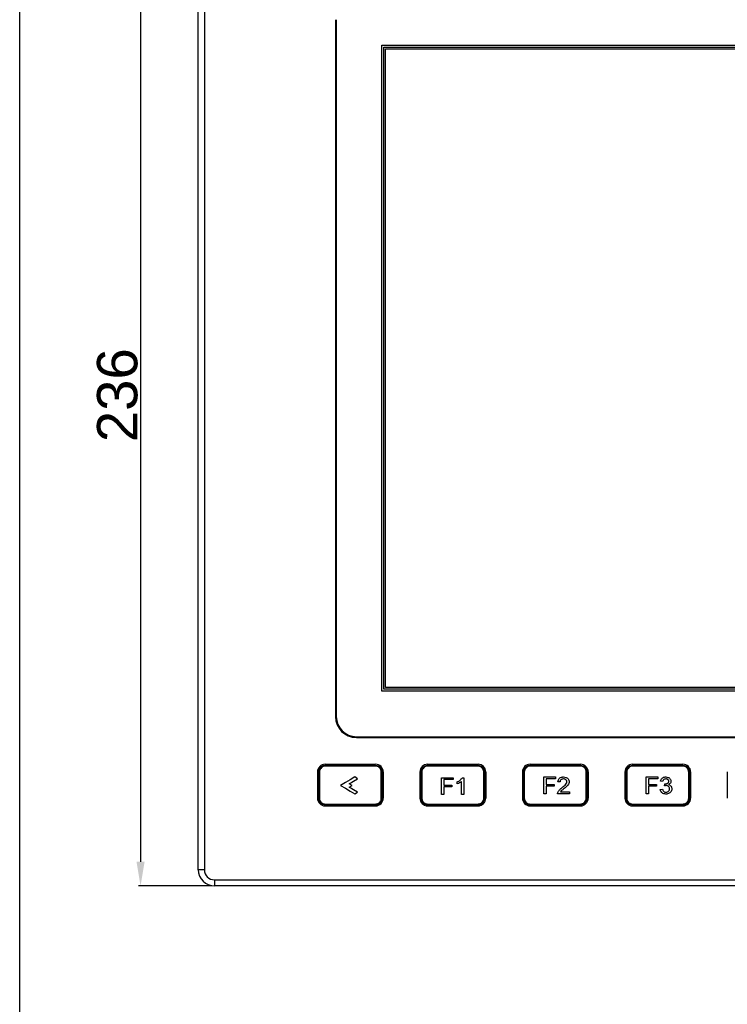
# Model space of a CAD drawing. Header units: millimetres. Extents: x 9237 to 10717, y 427 to 1202.
# Tile 2 of 12: x 9237 to 9413, y 816 to 1060. Entities that reach past the tile are written whole.
import ezdxf

# ---------------------------------------------------------------- set-up
doc = ezdxf.new("R2010")
doc.units = ezdxf.units.MM
doc.header["$LTSCALE"] = 3
doc.header["$PDSIZE"] = -1
doc.styles.get("Standard").update_dxf_attribs({"font": 'arial.ttf', "height": 10})
doc.dimstyles.new('ISO-25', dxfattribs={"dimtxt": 10, "dimasz": 6, "dimexe": 0.5, "dimexo": 0.625, "dimtad": 1, "dimdec": 1, "dimdsep": 46, "dimtxsty": 'Standard', "dimcen": 0, "dimclrd": 256, "dimclre": 256, "dimadec": 0, "dimazin": 0, "dimtfac": 1, "dimtdec": 1, "dimtmove": 0, "dimatfit": 3, "dimfxl": 1, "dimlwd": 30, "dimlwe": 30, "dimarcsym": 0})

# ---------------------------------------------------------------- blocks, each defined once
blk = doc.blocks.new('*D31')
at = {"lineweight": 30, "transparency": 16777216}
for p, q in [((9284.77, 1081.2), (9266.58, 1081.2)), ((9267.08, 1075.2), (9267.08, 851.2)), ((9284.77, 845.2), (9266.58, 845.2))]:
    blk.add_line(p, q, dxfattribs=at)
at = {"transparency": 16777216}
for points in [[(9266.08, 1075.2), (9268.08, 1075.2), (9267.08, 1081.2)], [(9266.08, 851.2), (9268.08, 851.2), (9267.08, 845.2)]]:
    blk.add_solid(points, dxfattribs=at)
at = {"layer": 'Defpoints', "color": 0, "transparency": 16777216}
for p in [(9285.4, 1081.2), (9267.08, 845.2), (9285.4, 845.2)]:
    blk.add_point(p, dxfattribs=at)
at = {"color": 0, "lineweight": 50, "transparency": 16777216, "insert": (9261.35, 966.87), "char_height": 10, "attachment_point": 5, "rotation": 90}
blk.add_mtext('236', dxfattribs=at)

msp = doc.modelspace()

# ---------------------------------------------------------------- linework, layer by layer
at = {"color": 7, "linetype": 'Continuous', "lineweight": 30}
for p, q in [((9281.4, 849.2), (9281.4, 1077.2)), ((9282.9, 1077.2), (9282.9, 849.2)), ((9315.4, 1060), (9315.4, 887.2)), ((9315.6, 1060), (9315.6, 887.2)), ((9326.9, 1053.7), (9539.9, 1053.7)), ((9326.9, 893.5), (9326.9, 1053.7)), ((9327.4, 894), (9327.4, 1053.2)), ((9327.4, 1053.2), (9539.4, 1053.2)), ((9327.8, 1052.8), (9539, 1052.8)), ((9327.8, 894.4), (9327.8, 1052.8)), ((9539.4, 894), (9327.4, 894)), ((9539, 894.4), (9327.8, 894.4)), ((9539.9, 893.5), (9326.9, 893.5)), ((9320.6, 882.2), (9546.2, 882.2)), ((9320.6, 882), (9546.2, 882)), ((9312.85, 875.35), (9325.35, 875.35)), ((9312.85, 875.1), (9325.35, 875.1)), ((9325.33, 874.9), (9312.87, 874.9)), ((9338.25, 875.35), (9350.75, 875.35)), ((9338.25, 875.1), (9350.75, 875.1)), ((9350.73, 874.9), (9338.27, 874.9)), ((9363.65, 875.35), (9376.15, 875.35)), ((9363.65, 875.1), (9376.15, 875.1)), ((9376.13, 874.9), (9363.67, 874.9)), ((9389.05, 875.35), (9401.55, 875.35)), ((9389.05, 875.1), (9401.55, 875.1)), ((9401.53, 874.9), (9389.07, 874.9)), ((9310.95, 873.45), (9310.95, 866.95)), ((9311.42, 873.45), (9311.2, 873.45)), ((9311.2, 866.95), (9311.2, 873.45)), ((9311.42, 873.45), (9311.42, 866.95)), ((9320.88, 871.77), (9320.19, 872.22)), ((9327, 873.45), (9326.77, 873.45)), ((9326.77, 866.95), (9326.77, 873.45)), ((9327, 873.45), (9327, 866.95)), ((9327.25, 873.45), (9327.25, 866.95)), ((9336.35, 873.45), (9336.35, 866.95)), ((9336.82, 873.45), (9336.6, 873.45)), ((9336.6, 866.95), (9336.6, 873.45)), ((9336.82, 873.45), (9336.82, 866.95)), ((9341.71, 872.03), (9344.61, 872.03)), ((9341.71, 867.83), (9341.71, 872.03)), ((9344.61, 872.03), (9344.61, 871.55)), ((9346.85, 872.03), (9347.2, 872.03)), ((9347.2, 872.03), (9347.2, 867.83)), ((9352.17, 866.95), (9352.17, 873.45)), ((9352.4, 873.45), (9352.17, 873.45)), ((9352.4, 873.45), (9352.4, 866.95)), ((9352.65, 873.45), (9352.65, 866.95)), ((9361.75, 873.45), (9361.75, 866.95)), ((9362.22, 873.45), (9362, 873.45)), ((9362, 866.95), (9362, 873.45)), ((9362.22, 873.45), (9362.22, 866.95)), ((9367.09, 872.21), (9369.99, 872.21)), ((9367.09, 868.01), (9367.09, 872.21)), ((9367.68, 871.72), (9367.68, 870.38)), ((9369.99, 871.72), (9367.68, 871.72)), ((9369.99, 872.21), (9369.99, 871.72)), ((9377.8, 873.45), (9377.57, 873.45)), ((9377.57, 866.95), (9377.57, 873.45)), ((9377.8, 873.45), (9377.8, 866.95)), ((9378.05, 873.45), (9378.05, 866.95)), ((9387.15, 873.45), (9387.15, 866.95)), ((9387.62, 873.45), (9387.4, 873.45)), ((9387.4, 866.95), (9387.4, 873.45)), ((9387.62, 873.45), (9387.62, 866.95)), ((9392.43, 872.21), (9395.34, 872.21)), ((9392.43, 868.01), (9392.43, 872.21)), ((9393.02, 871.72), (9393.02, 870.38)), ((9395.34, 871.72), (9393.02, 871.72)), ((9395.34, 872.21), (9395.34, 871.72)), ((9403.2, 873.45), (9402.97, 873.45)), ((9402.97, 866.95), (9402.97, 873.45)), ((9403.2, 873.45), (9403.2, 866.95)), ((9403.45, 873.45), (9403.45, 866.95)), ((9412.55, 873.45), (9412.55, 866.95)), ((9319.51, 870.1), (9318.82, 870.54)), ((9318.82, 869.69), (9319.51, 870.1)), ((9342.3, 871.55), (9342.3, 870.2)), ((9344.61, 871.55), (9342.3, 871.55)), ((9342.3, 870.2), (9344.24, 870.2)), ((9344.24, 869.72), (9342.3, 869.72)), ((9342.3, 869.72), (9342.3, 867.83)), ((9344.24, 870.2), (9344.24, 869.72)), ((9345.58, 870.49), (9345.58, 870.98)), ((9346.66, 867.83), (9346.66, 871.11)), ((9367.68, 870.38), (9369.62, 870.38)), ((9369.62, 869.89), (9367.68, 869.89)), ((9367.68, 869.89), (9367.68, 868.01)), ((9369.62, 870.38), (9369.62, 869.89)), ((9371.07, 870.97), (9370.53, 871.02)), ((9393.02, 870.38), (9394.96, 870.38)), ((9394.96, 869.89), (9393.02, 869.89)), ((9393.02, 869.89), (9393.02, 868.01)), ((9394.96, 870.38), (9394.96, 869.89)), ((9396.52, 871.08), (9395.98, 871.13)), ((9397, 870), (9397.05, 870.49)), ((9311.42, 866.95), (9311.2, 866.95)), ((9320.19, 868.01), (9320.88, 868.42)), ((9327, 866.95), (9326.77, 866.95)), ((9336.82, 866.95), (9336.6, 866.95)), ((9342.3, 867.83), (9341.71, 867.83)), ((9347.2, 867.83), (9346.66, 867.83)), ((9352.4, 866.95), (9352.17, 866.95)), ((9362.22, 866.95), (9362, 866.95)), ((9367.68, 868.01), (9367.09, 868.01)), ((9373.39, 868.01), (9370.48, 868.01)), ((9371.18, 868.55), (9373.39, 868.55)), ((9373.39, 868.55), (9373.39, 868.01)), ((9377.8, 866.95), (9377.57, 866.95)), ((9387.62, 866.95), (9387.4, 866.95)), ((9393.02, 868.01), (9392.43, 868.01)), ((9395.93, 869.14), (9396.47, 869.19)), ((9403.2, 866.95), (9402.97, 866.95)), ((9325.35, 865.3), (9312.85, 865.3)), ((9312.85, 865.05), (9325.35, 865.05)), ((9312.87, 865.5), (9325.33, 865.5)), ((9350.75, 865.3), (9338.25, 865.3)), ((9338.25, 865.05), (9350.75, 865.05)), ((9338.27, 865.5), (9350.73, 865.5)), ((9376.15, 865.3), (9363.65, 865.3)), ((9363.65, 865.05), (9376.15, 865.05)), ((9363.67, 865.5), (9376.13, 865.5)), ((9401.55, 865.3), (9389.05, 865.3)), ((9389.05, 865.05), (9401.55, 865.05)), ((9389.07, 865.5), (9401.53, 865.5)), ((9282.9, 849.2), (9281.4, 849.2)), ((9285.4, 846.7), (9581.4, 846.7)), ((9285.4, 846.7), (9285.4, 845.2)), ((9581.4, 845.2), (9285.4, 845.2))]:
    msp.add_line(p, q, dxfattribs=at)
msp.add_lwpolyline([(9237.12, 1201.72), (10717.45, 1201.72), (10717.45, 426.69), (9237.12, 426.69)], close=True)
at = {"color": 7, "linetype": 'Continuous', "lineweight": 30, "flags": 128}
for points in [[(9320.19, 872.22), (9319.02, 871.51), (9317.85, 870.8), (9316.68, 870.1)], [(9318.82, 870.54), (9319.85, 871.16), (9320.88, 871.77)], [(9316.68, 870.1), (9317.85, 869.4), (9319.02, 868.71), (9320.19, 868.01)], [(9320.88, 868.42), (9319.85, 869.05), (9318.82, 869.69)]]:
    msp.add_lwpolyline(points, dxfattribs=at)
at = {"color": 7, "linetype": 'Continuous', "lineweight": 30}
for centre, radius, start, end in [((9320.6, 887.2), 5.2, 180, 270), ((9320.6, 887.2), 5, 180, 270), ((9312.85, 873.45), 1.9, 90, 180), ((9312.35, 874.94), 0.52, 354.5435, 16.8126), ((9325.84, 874.94), 0.52, 163.1823, 185.4616), ((9325.35, 873.45), 1.9, 0, 90), ((9338.25, 873.45), 1.9, 90, 180), ((9337.75, 874.94), 0.52, 354.5384, 16.8177), ((9351.24, 874.94), 0.52, 163.1829, 185.461), ((9350.75, 873.45), 1.9, 0, 90), ((9363.65, 873.45), 1.9, 90, 180), ((9363.15, 874.94), 0.52, 354.5357, 16.8204), ((9376.65, 874.94), 0.52, 163.185, 185.4589), ((9376.15, 873.45), 1.9, 0, 90), ((9389.05, 873.45), 1.9, 90, 180), ((9388.55, 874.94), 0.52, 354.5411, 16.815), ((9402.05, 874.94), 0.52, 163.183, 185.4567), ((9401.55, 873.45), 1.9, 0, 90), ((9312.85, 866.95), 1.9, 180, 270), ((9325.35, 866.95), 1.9, 270, 0), ((9338.25, 866.95), 1.9, 180, 270), ((9350.75, 866.95), 1.9, 270, 0), ((9363.65, 866.95), 1.9, 180, 270), ((9376.15, 866.95), 1.9, 270, 0), ((9389.05, 866.95), 1.9, 180, 270), ((9401.55, 866.95), 1.9, 270, 0), ((9312.35, 865.45), 0.52, 343.1874, 5.4565), ((9325.84, 865.45), 0.52, 174.5384, 196.8177), ((9337.75, 865.45), 0.52, 343.1823, 5.4616), ((9351.24, 865.45), 0.52, 174.539, 196.8171), ((9363.15, 865.45), 0.52, 343.1796, 5.4643), ((9376.65, 865.45), 0.52, 174.5411, 196.815), ((9388.55, 865.45), 0.52, 343.185, 5.4589), ((9402.05, 865.45), 0.52, 174.5433, 196.817), ((9285.4, 849.2), 4, 180, 270), ((9285.4, 849.2), 2.5, 180, 270)]:
    msp.add_arc(centre, radius, start, end, dxfattribs=at)
for points, knots in [([(9311.2, 873.45), (9311.22, 873.63), (9311.25, 874), (9311.53, 874.49), (9311.95, 874.86), (9312.41, 875.07), (9312.72, 875.09), (9312.85, 875.1)], [0, 0, 0, 0, 0.213042, 0.425983, 0.639622, 0.85465, 1, 1, 1, 1]), ([(9312.87, 874.9), (9312.76, 874.89), (9312.49, 874.87), (9312.08, 874.69), (9311.72, 874.36), (9311.47, 873.93), (9311.44, 873.61), (9311.42, 873.45)], [0, 0, 0, 0, 0.145197, 0.360084, 0.573718, 0.786779, 1, 1, 1, 1]), ([(9326.77, 873.45), (9326.77, 873.55), (9326.75, 873.82), (9326.58, 874.22), (9326.25, 874.59), (9325.82, 874.85), (9325.49, 874.88), (9325.33, 874.9)], [0, 0, 0, 0, 0.137129, 0.35211, 0.568088, 0.78412, 1, 1, 1, 1]), ([(9325.35, 875.1), (9325.53, 875.08), (9325.91, 875.04), (9326.4, 874.75), (9326.78, 874.33), (9326.97, 873.87), (9326.99, 873.56), (9327, 873.45)], [0, 0, 0, 0, 0.216097, 0.432225, 0.648156, 0.862993, 1, 1, 1, 1]), ([(9336.6, 873.45), (9336.62, 873.63), (9336.65, 874), (9336.93, 874.49), (9337.35, 874.86), (9337.81, 875.07), (9338.12, 875.09), (9338.25, 875.1)], [0, 0, 0, 0, 0.213042, 0.425983, 0.639623, 0.85465, 1, 1, 1, 1]), ([(9338.27, 874.9), (9338.16, 874.89), (9337.89, 874.87), (9337.48, 874.69), (9337.12, 874.36), (9336.87, 873.93), (9336.84, 873.61), (9336.82, 873.45)], [0, 0, 0, 0, 0.145196, 0.360083, 0.573718, 0.786779, 1, 1, 1, 1]), ([(9352.17, 873.45), (9352.17, 873.55), (9352.15, 873.82), (9351.98, 874.22), (9351.65, 874.59), (9351.22, 874.85), (9350.89, 874.88), (9350.73, 874.9)], [0, 0, 0, 0, 0.137128, 0.35211, 0.568088, 0.78412, 1, 1, 1, 1]), ([(9350.75, 875.1), (9350.93, 875.08), (9351.31, 875.04), (9351.8, 874.75), (9352.18, 874.33), (9352.37, 873.87), (9352.39, 873.56), (9352.4, 873.45)], [0, 0, 0, 0, 0.216097, 0.432226, 0.648156, 0.862993, 1, 1, 1, 1]), ([(9362, 873.45), (9362.02, 873.63), (9362.05, 874), (9362.33, 874.49), (9362.75, 874.86), (9363.21, 875.07), (9363.52, 875.09), (9363.65, 875.1)], [0, 0, 0, 0, 0.213042, 0.425984, 0.639624, 0.854651, 1, 1, 1, 1]), ([(9363.67, 874.9), (9363.56, 874.89), (9363.29, 874.87), (9362.88, 874.69), (9362.52, 874.36), (9362.27, 873.93), (9362.24, 873.61), (9362.22, 873.45)], [0, 0, 0, 0, 0.145196, 0.360082, 0.573718, 0.786779, 1, 1, 1, 1]), ([(9377.57, 873.45), (9377.57, 873.55), (9377.55, 873.82), (9377.38, 874.22), (9377.05, 874.59), (9376.62, 874.85), (9376.29, 874.88), (9376.13, 874.9)], [0, 0, 0, 0, 0.137129, 0.352111, 0.568088, 0.78412, 1, 1, 1, 1]), ([(9376.15, 875.1), (9376.33, 875.08), (9376.71, 875.04), (9377.2, 874.75), (9377.58, 874.33), (9377.77, 873.87), (9377.79, 873.56), (9377.8, 873.45)], [0, 0, 0, 0, 0.216097, 0.432225, 0.648157, 0.862993, 1, 1, 1, 1]), ([(9387.4, 873.45), (9387.42, 873.63), (9387.45, 874), (9387.73, 874.49), (9388.15, 874.86), (9388.61, 875.07), (9388.92, 875.09), (9389.05, 875.1)], [0, 0, 0, 0, 0.213041, 0.425982, 0.639622, 0.854649, 1, 1, 1, 1]), ([(9389.07, 874.9), (9388.96, 874.89), (9388.69, 874.87), (9388.28, 874.69), (9387.92, 874.36), (9387.67, 873.93), (9387.64, 873.61), (9387.62, 873.45)], [0, 0, 0, 0, 0.145196, 0.360084, 0.573718, 0.786779, 1, 1, 1, 1]), ([(9402.97, 873.45), (9402.97, 873.55), (9402.95, 873.82), (9402.78, 874.22), (9402.45, 874.59), (9402.02, 874.85), (9401.69, 874.88), (9401.53, 874.9)], [0, 0, 0, 0, 0.137128, 0.35211, 0.568086, 0.784117, 1, 1, 1, 1]), ([(9401.55, 875.1), (9401.73, 875.08), (9402.11, 875.04), (9402.6, 874.75), (9402.98, 874.33), (9403.17, 873.87), (9403.19, 873.56), (9403.2, 873.45)], [0, 0, 0, 0, 0.216097, 0.432224, 0.648155, 0.862993, 1, 1, 1, 1]), ([(9345.58, 870.98), (9345.71, 871.04), (9345.96, 871.17), (9346.43, 871.48), (9346.68, 871.81), (9346.85, 872.03)], [0, 0, 0, 0, 0.25179, 0.503954, 1, 1, 1, 1]), ([(9370.53, 871.02), (9370.56, 871.2), (9370.62, 871.5), (9370.87, 871.86), (9371.22, 872.09), (9371.6, 872.2), (9371.86, 872.21), (9371.96, 872.21)], [0, 0, 0, 0, 0.256235, 0.437204, 0.617893, 0.85554, 1, 1, 1, 1]), ([(9371.95, 871.72), (9371.8, 871.71), (9371.57, 871.7), (9371.3, 871.53), (9371.14, 871.34), (9371.08, 871.14), (9371.07, 871.02), (9371.07, 870.97)], [0, 0, 0, 0, 0.334056, 0.525858, 0.71894, 0.887908, 1, 1, 1, 1]), ([(9372.79, 871.04), (9372.79, 871.11), (9372.77, 871.26), (9372.65, 871.46), (9372.45, 871.62), (9372.21, 871.71), (9372.04, 871.72), (9371.95, 871.72)], [0, 0, 0, 0, 0.1790232, 0.3589549, 0.5736467, 0.7873433, 1, 1, 1, 1]), ([(9371.96, 872.21), (9372.18, 872.19), (9372.54, 872.17), (9372.97, 871.9), (9373.23, 871.58), (9373.32, 871.28), (9373.33, 871.1), (9373.33, 871.05)], [0, 0, 0, 0, 0.328671, 0.531821, 0.73513, 0.92736, 1, 1, 1, 1]), ([(9395.98, 871.13), (9396.03, 871.3), (9396.11, 871.59), (9396.4, 871.93), (9396.75, 872.14), (9397.07, 872.2), (9397.25, 872.21), (9397.29, 872.21)], [0, 0, 0, 0, 0.272553, 0.490021, 0.707404, 0.92659, 1, 1, 1, 1]), ([(9397.31, 871.72), (9397.18, 871.71), (9396.98, 871.69), (9396.74, 871.54), (9396.59, 871.34), (9396.54, 871.17), (9396.52, 871.08)], [0, 0, 0, 0, 0.339951, 0.541956, 0.744453, 1, 1, 1, 1]), ([(9397.29, 872.21), (9397.47, 872.19), (9397.79, 872.16), (9398.2, 871.94), (9398.46, 871.63), (9398.56, 871.34), (9398.56, 871.18), (9398.57, 871.14)], [0, 0, 0, 0, 0.2943934, 0.5167889, 0.7413364, 0.9315675, 1, 1, 1, 1]), ([(9398.03, 871.12), (9398.02, 871.19), (9398.01, 871.33), (9397.9, 871.49), (9397.75, 871.62), (9397.55, 871.71), (9397.39, 871.72), (9397.31, 871.72)], [0, 0, 0, 0, 0.191079, 0.384187, 0.558703, 0.761328, 1, 1, 1, 1]), ([(9346.66, 871.11), (9346.58, 871.04), (9346.42, 870.91), (9346.06, 870.69), (9345.77, 870.57), (9345.58, 870.49)], [0, 0, 0, 0, 0.25081, 0.501505, 1, 1, 1, 1]), ([(9370.54, 868.38), (9370.66, 868.6), (9370.84, 868.95), (9371.24, 869.31), (9371.46, 869.49), (9371.58, 869.57)], [0, 0, 0, 0, 0.470445, 0.73393, 1, 1, 1, 1]), ([(9372.09, 869.33), (9372.01, 869.27), (9371.86, 869.14), (9371.54, 868.9), (9371.32, 868.69), (9371.18, 868.55)], [0, 0, 0, 0, 0.2505, 0.501001, 1, 1, 1, 1]), ([(9371.58, 869.57), (9371.7, 869.68), (9371.96, 869.88), (9372.34, 870.22), (9372.65, 870.55), (9372.78, 870.86), (9372.79, 871), (9372.79, 871.04)], [0, 0, 0, 0, 0.250997, 0.502043, 0.783264, 0.9338, 1, 1, 1, 1]), ([(9373.33, 871.05), (9373.32, 870.9), (9373.28, 870.59), (9373, 870.15), (9372.6, 869.73), (9372.26, 869.46), (9372.09, 869.33)], [0, 0, 0, 0, 0.206239, 0.412272, 0.703094, 1, 1, 1, 1]), ([(9397.38, 870.06), (9397.35, 870.06), (9397.28, 870.06), (9397.15, 870.04), (9397.06, 870.02), (9397, 870)], [0, 0, 0, 0, 0.250335, 0.500787, 1, 1, 1, 1]), ([(9397.05, 870.49), (9397.07, 870.48), (9397.09, 870.48), (9397.12, 870.48), (9397.13, 870.48), (9397.14, 870.48)], [0, 0, 0, 0, 0.499714, 0.749805, 1, 1, 1, 1]), ([(9397.14, 870.48), (9397.29, 870.49), (9397.52, 870.51), (9397.78, 870.64), (9397.93, 870.77), (9398.01, 870.93), (9398.03, 871.05), (9398.03, 871.12), (9398.03, 871.12)], [0, 0, 0, 0, 0.361426, 0.555017, 0.697809, 0.84119, 0.979301, 1, 1, 1, 1]), ([(9398.78, 869.27), (9398.77, 869.12), (9398.74, 868.82), (9398.5, 868.45), (9398.16, 868.15), (9397.75, 867.98), (9397.45, 867.96), (9397.31, 867.96)], [0, 0, 0, 0, 0.2029163, 0.4073894, 0.5928307, 0.8166973, 1, 1, 1, 1]), ([(9397.33, 868.44), (9397.47, 868.45), (9397.71, 868.47), (9397.99, 868.66), (9398.17, 868.88), (9398.24, 869.1), (9398.24, 869.24), (9398.24, 869.28)], [0, 0, 0, 0, 0.304617, 0.505608, 0.706191, 0.915586, 1, 1, 1, 1]), ([(9398.24, 869.28), (9398.24, 869.37), (9398.22, 869.55), (9398.07, 869.78), (9397.87, 869.95), (9397.63, 870.05), (9397.46, 870.06), (9397.38, 870.06)], [0, 0, 0, 0, 0.210498, 0.423228, 0.607328, 0.817699, 1, 1, 1, 1]), ([(9398.57, 871.14), (9398.56, 871.04), (9398.53, 870.83), (9398.36, 870.57), (9398.16, 870.4), (9398.02, 870.33), (9397.97, 870.31)], [0, 0, 0, 0, 0.284113, 0.570235, 0.833134, 1, 1, 1, 1]), ([(9397.97, 870.31), (9398.11, 870.26), (9398.36, 870.18), (9398.62, 869.91), (9398.76, 869.61), (9398.77, 869.39), (9398.78, 869.27)], [0, 0, 0, 0, 0.3182769, 0.537468, 0.7566172, 1, 1, 1, 1]), ([(9312.85, 865.3), (9312.66, 865.31), (9312.29, 865.35), (9311.79, 865.64), (9311.42, 866.06), (9311.22, 866.52), (9311.2, 866.83), (9311.2, 866.95)], [0, 0, 0, 0, 0.216097, 0.432225, 0.648156, 0.862993, 1, 1, 1, 1]), ([(9311.42, 866.95), (9311.43, 866.84), (9311.45, 866.57), (9311.62, 866.17), (9311.94, 865.8), (9312.38, 865.54), (9312.7, 865.51), (9312.87, 865.5)], [0, 0, 0, 0, 0.137129, 0.35211, 0.568088, 0.784118, 1, 1, 1, 1]), ([(9325.33, 865.5), (9325.44, 865.5), (9325.71, 865.52), (9326.12, 865.7), (9326.48, 866.03), (9326.73, 866.46), (9326.76, 866.78), (9326.77, 866.95)], [0, 0, 0, 0, 0.145196, 0.360084, 0.573718, 0.786779, 1, 1, 1, 1]), ([(9327, 866.95), (9326.98, 866.76), (9326.94, 866.39), (9326.66, 865.9), (9326.25, 865.53), (9325.78, 865.32), (9325.47, 865.3), (9325.35, 865.3)], [0, 0, 0, 0, 0.213042, 0.425983, 0.639623, 0.85465, 1, 1, 1, 1]), ([(9338.25, 865.3), (9338.06, 865.31), (9337.69, 865.35), (9337.19, 865.64), (9336.82, 866.06), (9336.62, 866.52), (9336.6, 866.83), (9336.6, 866.95)], [0, 0, 0, 0, 0.216095, 0.432224, 0.648157, 0.862993, 1, 1, 1, 1]), ([(9336.82, 866.95), (9336.83, 866.84), (9336.85, 866.57), (9337.02, 866.17), (9337.34, 865.8), (9337.78, 865.54), (9338.1, 865.51), (9338.27, 865.5)], [0, 0, 0, 0, 0.137129, 0.35211, 0.568088, 0.784119, 1, 1, 1, 1]), ([(9350.73, 865.5), (9350.84, 865.5), (9351.11, 865.52), (9351.52, 865.7), (9351.88, 866.03), (9352.13, 866.46), (9352.16, 866.78), (9352.17, 866.95)], [0, 0, 0, 0, 0.145196, 0.360084, 0.573718, 0.786779, 1, 1, 1, 1]), ([(9352.4, 866.95), (9352.38, 866.76), (9352.34, 866.39), (9352.06, 865.9), (9351.65, 865.53), (9351.18, 865.32), (9350.87, 865.3), (9350.75, 865.3)], [0, 0, 0, 0, 0.213042, 0.425984, 0.639624, 0.854651, 1, 1, 1, 1]), ([(9363.65, 865.3), (9363.46, 865.31), (9363.09, 865.35), (9362.59, 865.64), (9362.22, 866.06), (9362.02, 866.52), (9362, 866.83), (9362, 866.95)], [0, 0, 0, 0, 0.216094, 0.432223, 0.648156, 0.862992, 1, 1, 1, 1]), ([(9362.22, 866.95), (9362.23, 866.84), (9362.25, 866.57), (9362.42, 866.17), (9362.74, 865.8), (9363.18, 865.54), (9363.5, 865.51), (9363.67, 865.5)], [0, 0, 0, 0, 0.137129, 0.35211, 0.568088, 0.784119, 1, 1, 1, 1]), ([(9370.48, 868.01), (9370.48, 868.04), (9370.48, 868.11), (9370.49, 868.23), (9370.52, 868.32), (9370.54, 868.38)], [0, 0, 0, 0, 0.250714, 0.501752, 1, 1, 1, 1]), ([(9376.13, 865.5), (9376.24, 865.5), (9376.51, 865.52), (9376.92, 865.7), (9377.28, 866.03), (9377.53, 866.46), (9377.56, 866.78), (9377.57, 866.95)], [0, 0, 0, 0, 0.145196, 0.360084, 0.573718, 0.786779, 1, 1, 1, 1]), ([(9377.8, 866.95), (9377.78, 866.76), (9377.74, 866.39), (9377.46, 865.9), (9377.05, 865.53), (9376.58, 865.32), (9376.27, 865.3), (9376.15, 865.3)], [0, 0, 0, 0, 0.213041, 0.425982, 0.639622, 0.854649, 1, 1, 1, 1]), ([(9389.05, 865.3), (9388.86, 865.31), (9388.49, 865.35), (9387.99, 865.64), (9387.62, 866.06), (9387.42, 866.52), (9387.4, 866.83), (9387.4, 866.95)], [0, 0, 0, 0, 0.216097, 0.432225, 0.648157, 0.862993, 1, 1, 1, 1]), ([(9387.62, 866.95), (9387.63, 866.84), (9387.65, 866.57), (9387.82, 866.17), (9388.14, 865.8), (9388.58, 865.54), (9388.9, 865.51), (9389.07, 865.5)], [0, 0, 0, 0, 0.137129, 0.352111, 0.568088, 0.78412, 1, 1, 1, 1]), ([(9397.31, 867.96), (9397.13, 867.97), (9396.81, 868), (9396.39, 868.23), (9396.1, 868.55), (9395.96, 868.88), (9395.94, 869.08), (9395.93, 869.14)], [0, 0, 0, 0, 0.265655, 0.48137, 0.697093, 0.911016, 1, 1, 1, 1]), ([(9396.47, 869.19), (9396.51, 869.03), (9396.58, 868.79), (9396.82, 868.56), (9397.06, 868.46), (9397.24, 868.45), (9397.33, 868.44)], [0, 0, 0, 0, 0.394763, 0.583131, 0.771537, 1, 1, 1, 1]), ([(9401.53, 865.5), (9401.64, 865.5), (9401.91, 865.52), (9402.32, 865.7), (9402.68, 866.03), (9402.93, 866.46), (9402.96, 866.78), (9402.97, 866.95)], [0, 0, 0, 0, 0.145199, 0.360084, 0.573718, 0.78678, 1, 1, 1, 1]), ([(9403.2, 866.95), (9403.18, 866.76), (9403.14, 866.39), (9402.86, 865.9), (9402.45, 865.53), (9401.98, 865.32), (9401.67, 865.3), (9401.55, 865.3)], [0, 0, 0, 0, 0.213042, 0.425983, 0.639621, 0.854654, 1, 1, 1, 1])]:
    msp.add_open_spline(points, degree=3, knots=knots, dxfattribs=at)

# ---------------------------------------------------------------- dimensions: what is measured, and where the dimension line sits
at = {"lineweight": 50}
dim = msp.add_linear_dim(base=(9267.08, 845.2), p1=(9285.4, 1081.2), p2=(9285.4, 845.2), angle=90, dimstyle='ISO-25', dxfattribs=at)
dim.commit()
dim.dimension.update_dxf_attribs({"geometry": '*D31', "text_midpoint": (9267.08, 966.87), "dimtype": 160})

doc.saveas('drawing.dxf')
